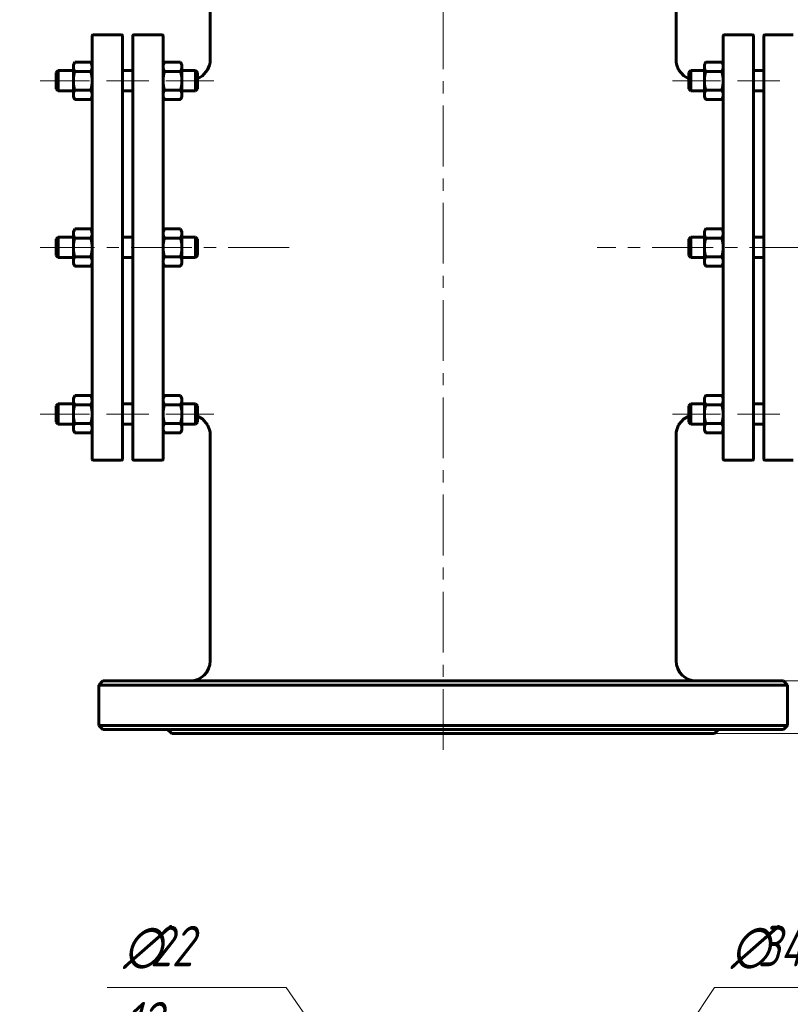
# Model space of a CAD drawing. Header units: millimetres. Extents: x 0 to 420, y -77 to 297.
# Tile 7 of 10: x 100 to 195, y 112 to 233. Entities that reach past the tile are written whole.
import ezdxf

# ---------------------------------------------------------------- set-up
doc = ezdxf.new("R2010")
doc.units = ezdxf.units.MM
for name, pattern in [('K5LT_AXLED', [12, 7.5, -1.5, 1.5, -1.5]), ('K5LT_BASIC', [0]), ('K5LT_THIN', [0])]:
    doc.linetypes.add(name, pattern=pattern)
doc.layers.add('Системный слой', color=7, linetype='Continuous')
doc.layers.add('Системный слой (1)', color=7, linetype='Continuous', true_color=0x6c6c6c)
doc.styles.add('KDIMTEXTSTYLE', font='GOST_AU.SHX', dxfattribs={"width": 0.96, "oblique": 15, "height": 5})
doc.styles.add('KTEXTSTYLE', font='GOST_AU.SHX', dxfattribs={"width": 0.96, "height": 5})
doc.dimstyles.new('KDIMSTYLE (0.25)', dxfattribs={"dimtxt": 5, "dimasz": 1, "dimexe": 2, "dimexo": 0, "dimgap": 1, "dimtad": 1, "dimlfac": 4, "dimtxsty": 'KDIMTEXTSTYLE', "dimsah": 1, "dimcen": 0, "dimdle": 1, "dimadec": 0, "dimazin": 0, "dimtfac": 0.667, "dimtmove": 0, "dimatfit": 3, "dimfxl": 1, "dimtvp": 1, "dimtolj": 1, "dimtzin": 0, "dimarcsym": 0})

# ---------------------------------------------------------------- blocks, each defined once
blk = doc.blocks.new('U2')
at = {"layer": 'Системный слой (1)', "linetype": 'K5LT_BASIC', "lineweight": 60}
for p, q in [((119.63, 227.77), (119.53, 227.97)), ((119.53, 227.97), (119.53, 227.97)), ((119.69, 227.58), (119.63, 227.77)), ((119.71, 227.39), (119.69, 227.58))]:
    blk.add_line(p, q, dxfattribs=at)
blk = doc.blocks.new('U3')
at = {"layer": 'Системный слой (1)', "linetype": 'K5LT_BASIC', "lineweight": 60}
for p, q in [((117.4, 227.58), (117.38, 227.39)), ((117.46, 227.77), (117.4, 227.58)), ((117.56, 227.97), (117.46, 227.77)), ((117.56, 227.97), (117.56, 227.97))]:
    blk.add_line(p, q, dxfattribs=at)
blk = doc.blocks.new('U4')
at = {"layer": 'Системный слой (1)', "linetype": 'K5LT_BASIC', "lineweight": 60}
for p, q in [((106.33, 207.01), (106.31, 206.83)), ((106.39, 207.2), (106.33, 207.01)), ((106.49, 207.4), (106.39, 207.2)), ((106.49, 207.4), (106.49, 207.4))]:
    blk.add_line(p, q, dxfattribs=at)
blk = doc.blocks.new('U5')
at = {"layer": 'Системный слой (1)', "linetype": 'K5LT_BASIC', "lineweight": 60}
for p, q in [((108.56, 207.2), (108.45, 207.4)), ((108.45, 207.4), (108.45, 207.4)), ((108.61, 207.01), (108.56, 207.2)), ((108.63, 206.83), (108.61, 207.01))]:
    blk.add_line(p, q, dxfattribs=at)
blk = doc.blocks.new('U8')
at = {"layer": 'Системный слой (1)', "linetype": 'K5LT_BASIC', "lineweight": 60}
for p, q in [((106.33, 227.58), (106.31, 227.39)), ((106.39, 227.77), (106.33, 227.58)), ((106.49, 227.97), (106.39, 227.77)), ((106.49, 227.97), (106.49, 227.97))]:
    blk.add_line(p, q, dxfattribs=at)
blk = doc.blocks.new('U9')
at = {"layer": 'Системный слой (1)', "linetype": 'K5LT_BASIC', "lineweight": 60}
for p, q in [((108.56, 227.77), (108.45, 227.97)), ((108.45, 227.97), (108.45, 227.97)), ((108.61, 227.58), (108.56, 227.77)), ((108.63, 227.39), (108.61, 227.58))]:
    blk.add_line(p, q, dxfattribs=at)
blk = doc.blocks.new('U10')
at = {"layer": 'Системный слой (1)', "linetype": 'K5LT_BASIC', "lineweight": 60}
for p, q in [((117.4, 207.01), (117.38, 206.83)), ((117.46, 207.2), (117.4, 207.01)), ((117.56, 207.4), (117.46, 207.2)), ((117.56, 207.4), (117.56, 207.4))]:
    blk.add_line(p, q, dxfattribs=at)
blk = doc.blocks.new('U11')
at = {"layer": 'Системный слой (1)', "linetype": 'K5LT_BASIC', "lineweight": 60}
for p, q in [((119.63, 207.2), (119.53, 207.4)), ((119.53, 207.4), (119.53, 207.4)), ((119.69, 207.01), (119.63, 207.2)), ((119.71, 206.83), (119.69, 207.01))]:
    blk.add_line(p, q, dxfattribs=at)
blk = doc.blocks.new('U12')
at = {"layer": 'Системный слой (1)', "linetype": 'K5LT_BASIC', "lineweight": 60}
for p, q in [((180.7, 228.22), (180.7, 228.22)), ((180.7, 228.22), (180.7, 228.22)), ((180.7, 228.22), (180.7, 228.22)), ((180.7, 228.22), (180.7, 228.22)), ((180.7, 228.22), (180.7, 228.22)), ((180.7, 228.22), (180.7, 228.22)), ((180.7, 228.22), (180.7, 228.21)), ((180.7, 228.21), (180.7, 228.21)), ((180.7, 228.21), (180.7, 228.21)), ((180.7, 228.21), (180.7, 228.21)), ((180.7, 228.21), (180.7, 228.2)), ((180.7, 228.2), (180.7, 228.18)), ((180.7, 228.18), (180.7, 228.14)), ((180.7, 228.14), (180.7, 228.06)), ((180.7, 228.06), (180.72, 227.9)), ((180.72, 227.9), (180.78, 227.59)), ((180.78, 227.59), (181.01, 227)), ((181.01, 227), (181.65, 226.26)), ((181.65, 226.26), (182.26, 225.9))]:
    blk.add_line(p, q, dxfattribs=at)
blk = doc.blocks.new('U13')
at = {"layer": 'Системный слой (1)', "linetype": 'K5LT_BASIC', "lineweight": 60}
for p, q in [((181.01, 183.18), (181.65, 183.93)), ((181.65, 183.93), (182.26, 184.28)), ((180.7, 182.13), (180.72, 182.28)), ((180.72, 182.28), (180.78, 182.59)), ((180.78, 182.59), (181.01, 183.18)), ((180.7, 182.05), (180.7, 182.13)), ((180.7, 182.01), (180.7, 182.05)), ((180.7, 181.99), (180.7, 182.01)), ((180.7, 181.98), (180.7, 181.99)), ((180.7, 181.97), (180.7, 181.98)), ((180.7, 181.97), (180.7, 181.97)), ((180.7, 181.97), (180.7, 181.97)), ((180.7, 181.97), (180.7, 181.97)), ((180.7, 181.97), (180.7, 181.97)), ((180.7, 181.97), (180.7, 181.97)), ((180.7, 181.97), (180.7, 181.97)), ((180.7, 181.97), (180.7, 181.97)), ((180.7, 181.97), (180.7, 181.97)), ((180.7, 181.97), (180.7, 181.97))]:
    blk.add_line(p, q, dxfattribs=at)
blk = doc.blocks.new('U14')
at = {"layer": 'Системный слой (1)', "linetype": 'K5LT_BASIC', "lineweight": 60}
for p, q in [((123.12, 227.59), (122.88, 227)), ((123.18, 227.9), (123.12, 227.59)), ((123.19, 228.06), (123.18, 227.9)), ((123.2, 228.18), (123.19, 228.14)), ((123.19, 228.14), (123.19, 228.06)), ((123.2, 228.22), (123.2, 228.22)), ((123.2, 228.22), (123.2, 228.22)), ((123.2, 228.22), (123.2, 228.22)), ((123.2, 228.22), (123.2, 228.22)), ((123.2, 228.22), (123.2, 228.22)), ((123.2, 228.22), (123.2, 228.22)), ((123.2, 228.22), (123.2, 228.21)), ((123.2, 228.21), (123.2, 228.21)), ((123.2, 228.21), (123.2, 228.21)), ((123.2, 228.21), (123.2, 228.21)), ((123.2, 228.21), (123.2, 228.2)), ((123.2, 228.2), (123.2, 228.18)), ((122.24, 226.26), (121.63, 225.9)), ((122.88, 227), (122.24, 226.26))]:
    blk.add_line(p, q, dxfattribs=at)
blk = doc.blocks.new('U15')
at = {"layer": 'Системный слой (1)', "linetype": 'K5LT_BASIC', "lineweight": 60}
for p, q in [((122.25, 183.93), (121.63, 184.28)), ((122.88, 183.18), (122.25, 183.93)), ((123.12, 182.59), (122.88, 183.18)), ((123.18, 182.28), (123.12, 182.59)), ((123.19, 182.13), (123.18, 182.28)), ((123.19, 182.05), (123.19, 182.13)), ((123.2, 182.01), (123.19, 182.05)), ((123.2, 181.99), (123.2, 182.01)), ((123.2, 181.98), (123.2, 181.99)), ((123.2, 181.97), (123.2, 181.98)), ((123.2, 181.97), (123.2, 181.97)), ((123.2, 181.97), (123.2, 181.97)), ((123.2, 181.97), (123.2, 181.97)), ((123.2, 181.97), (123.2, 181.97)), ((123.2, 181.97), (123.2, 181.97)), ((123.2, 181.97), (123.2, 181.97)), ((123.2, 181.97), (123.2, 181.97)), ((123.2, 181.97), (123.2, 181.97)), ((123.2, 181.97), (123.2, 181.97))]:
    blk.add_line(p, q, dxfattribs=at)
blk = doc.blocks.new('U16')
at = {"layer": 'Системный слой (1)', "linetype": 'K5LT_BASIC', "lineweight": 60}
for p, q in [((108.56, 186.63), (108.45, 186.83)), ((108.45, 186.83), (108.45, 186.83)), ((108.61, 186.44), (108.56, 186.63)), ((108.63, 186.26), (108.61, 186.44))]:
    blk.add_line(p, q, dxfattribs=at)
blk = doc.blocks.new('U17')
at = {"layer": 'Системный слой (1)', "linetype": 'K5LT_BASIC', "lineweight": 60}
for p, q in [((106.33, 186.44), (106.31, 186.26)), ((106.39, 186.63), (106.33, 186.44)), ((106.49, 186.83), (106.39, 186.63)), ((106.49, 186.83), (106.49, 186.83))]:
    blk.add_line(p, q, dxfattribs=at)
blk = doc.blocks.new('U20')
at = {"layer": 'Системный слой (1)', "linetype": 'K5LT_BASIC', "lineweight": 60}
for p, q in [((119.63, 186.63), (119.53, 186.83)), ((119.53, 186.83), (119.53, 186.83)), ((119.69, 186.44), (119.63, 186.63)), ((119.71, 186.26), (119.69, 186.44))]:
    blk.add_line(p, q, dxfattribs=at)
blk = doc.blocks.new('U21')
at = {"layer": 'Системный слой (1)', "linetype": 'K5LT_BASIC', "lineweight": 60}
for p, q in [((117.4, 186.44), (117.38, 186.26)), ((117.46, 186.63), (117.4, 186.44)), ((117.56, 186.83), (117.46, 186.63)), ((117.56, 186.83), (117.56, 186.83))]:
    blk.add_line(p, q, dxfattribs=at)
blk = doc.blocks.new('U22')
at = {"layer": 'Системный слой (1)', "linetype": 'K5LT_BASIC', "lineweight": 60}
for p, q in [((180.7, 228.19), (180.7, 256.09)), ((180.7, 154.09), (180.7, 181.97))]:
    blk.add_line(p, q, dxfattribs=at)
blk = doc.blocks.new('D0')
at = {"layer": 'Системный слой (1)'}
for points in [[(244.76, 260.09), (244.11, 265.09), (243.45, 260.09), (244.11, 260.59)], [(244.11, 145.09), (244.76, 150.09), (244.11, 149.59), (243.45, 150.09)]]:
    blk.add_hatch(color=256, dxfattribs=at).paths.add_polyline_path(points)
at = {"layer": 'Системный слой (1)', "linetype": 'K5LT_THIN', "lineweight": 18}
for p, q in [((151.95, 265.09), (246.11, 265.09)), ((243.45, 260.09), (244.11, 265.09)), ((244.11, 265.09), (244.76, 260.09)), ((244.11, 265.09), (244.11, 145.09)), ((244.11, 260.59), (243.45, 260.09)), ((244.76, 260.09), (244.11, 260.59)), ((244.11, 145.09), (243.45, 150.09)), ((243.45, 150.09), (244.11, 149.59)), ((244.11, 149.59), (244.76, 150.09)), ((244.76, 150.09), (244.11, 145.09)), ((151.95, 145.09), (246.11, 145.09))]:
    blk.add_line(p, q, dxfattribs=at)
blk.add_wipeout([(243.11, 199.49), (235.72, 199.49), (235.72, 210.25), (243.11, 210.25)]).dxf.layer = 'Системный слой (1)'
at = {"layer": 'Системный слой (1)', "insert": (236.52, 199.49), "char_height": 5, "attachment_point": 1, "rotation": 90, "style": 'KTEXTSTYLE'}
blk.add_mtext('\\H5.0;\\W1.000;\\Q15;\\Q15;\\W0.960;480', dxfattribs=at)
blk = doc.blocks.new('KDIMARROW_01')
at = {"layer": 'Системный слой'}
blk.add_hatch(color=0, dxfattribs=at).paths.add_polyline_path([(0, 0), (-5, 0.66), (-4.5, 0), (-5, -0.66)])
at = {"layer": 'Системный слой', "color": 0, "linetype": 'K5LT_THIN', "lineweight": 18}
for p, q in [((-4.5, 0), (-5, 0.66)), ((-5, 0.66), (0, 0)), ((0, 0), (-5, -0.66)), ((-5, -0.66), (-4.5, 0))]:
    blk.add_line(p, q, dxfattribs=at)
at = {"layer": 'Системный слой (1)', "color": 0, "linetype": 'K5LT_THIN', "lineweight": 18}
blk.add_line((151.95, 205.09), (151.7, 205.09), dxfattribs=at)
blk = doc.blocks.new('D1')
at = {"layer": 'Системный слой (1)'}
for points in [[(211.75, 151.59), (212.41, 156.59), (211.75, 156.09), (211.09, 156.59)], [(212.41, 140.09), (211.75, 145.09), (211.09, 140.09), (211.75, 140.59)]]:
    blk.add_hatch(color=256, dxfattribs=at).paths.add_polyline_path(points)
at = {"layer": 'Системный слой (1)', "linetype": 'K5LT_THIN', "lineweight": 18}
for p, q in [((211.75, 156.6), (211.75, 168.64)), ((211.75, 151.59), (211.75, 158.59)), ((211.75, 156.09), (211.09, 156.59)), ((211.09, 156.59), (211.75, 151.59)), ((211.75, 151.59), (212.41, 156.59)), ((212.41, 156.59), (211.75, 156.09)), ((211.75, 151.59), (211.75, 156.59)), ((193.95, 151.59), (213.75, 151.59)), ((211.75, 151.59), (211.75, 145.09)), ((185.45, 145.09), (213.75, 145.09)), ((211.75, 145.09), (211.09, 140.09)), ((212.41, 140.09), (211.75, 145.09)), ((211.75, 145.09), (211.75, 138.09)), ((211.09, 140.09), (211.75, 140.59)), ((211.75, 140.59), (212.41, 140.09))]:
    blk.add_line(p, q, dxfattribs=at)
blk.add_wipeout([(210.75, 158.6), (203.37, 158.6), (203.37, 166.31), (210.75, 166.31)]).dxf.layer = 'Системный слой (1)'
at = {"layer": 'Системный слой (1)', "insert": (204.17, 158.6), "char_height": 5, "attachment_point": 1, "rotation": 90, "style": 'KTEXTSTYLE'}
blk.add_mtext('\\H5.0;\\W1.000;\\Q15;\\Q15;\\W0.960;24', dxfattribs=at)
blk = doc.blocks.new('D2')
at = {"layer": 'Системный слой (1)'}
for points in [[(140.84, 101.76), (138.56, 106.26), (138.3, 105.47), (137.47, 105.51)], [(147.33, 93.48), (143.96, 97.23), (146.25, 92.74), (146.51, 93.52)]]:
    blk.add_hatch(color=256, dxfattribs=at).paths.add_polyline_path(points)
at = {"layer": 'Системный слой (1)', "linetype": 'K5LT_THIN', "lineweight": 18}
for p, q in [((140.84, 101.76), (132.59, 113.78)), ((140.84, 101.76), (136.88, 107.54)), ((138.56, 106.26), (138.3, 105.47)), ((140.84, 101.76), (138.56, 106.26)), ((138.3, 105.47), (137.47, 105.51)), ((137.47, 105.51), (140.84, 101.76)), ((143.96, 97.23), (140.84, 101.76)), ((143.96, 97.23), (146.25, 92.74)), ((147.33, 93.48), (143.96, 97.23)), ((143.96, 97.23), (147.92, 91.46)), ((146.25, 92.74), (146.51, 93.52)), ((146.51, 93.52), (147.33, 93.48))]:
    blk.add_line(p, q, dxfattribs=at)
blk.add_wipeout([(112.47, 105.4), (112.47, 122.16), (129.87, 122.16), (129.87, 105.4)]).dxf.layer = 'Системный слой (1)'
blk.add_line((132.59, 113.78), (110.47, 113.78), dxfattribs=at)
at = {"layer": 'Системный слой (1)', "char_height": 5, "attachment_point": 1, "style": 'KTEXTSTYLE'}
for s, insert in [('\\H5.0;\\W1.000;\\Q15;\\Q15;\\W0.960;∅', (112.47, 121.37)), ('\\H5.0;\\W1.000;\\Q15;\\Q15;\\W0.960;22', (115.78, 121.37)), ('\\H5.0;\\W1.000;\\Q15;\\Q15;\\W0.960;12 отв.', (112.47, 111.99))]:
    blk.add_mtext(s, dxfattribs=dict(at, insert=insert))
blk = doc.blocks.new('D3')
at = {"layer": 'Системный слой (1)'}
for points in [[(175.63, 99.17), (178.97, 102.95), (178.14, 102.9), (177.87, 103.68)], [(126.02, 24.07), (128.26, 28.59), (124.92, 24.81), (125.75, 24.86)]]:
    blk.add_hatch(color=256, dxfattribs=at).paths.add_polyline_path(points)
at = {"layer": 'Системный слой (1)', "linetype": 'K5LT_THIN', "lineweight": 18}
for p, q in [((175.63, 99.17), (185.45, 113.78)), ((185.45, 113.78), (203.7, 113.78)), ((175.63, 99.17), (179.54, 104.98)), ((177.87, 103.68), (175.63, 99.17)), ((178.14, 102.9), (177.87, 103.68)), ((175.63, 99.17), (178.97, 102.95)), ((178.97, 102.95), (178.14, 102.9)), ((128.26, 28.59), (175.63, 99.17)), ((128.26, 28.59), (124.36, 22.78)), ((128.26, 28.59), (124.92, 24.81)), ((126.02, 24.07), (128.26, 28.59)), ((124.92, 24.81), (125.75, 24.86)), ((125.75, 24.86), (126.02, 24.07))]:
    blk.add_line(p, q, dxfattribs=at)
blk.add_wipeout([(187.45, 114.78), (187.45, 122.16), (201.13, 122.16), (201.13, 114.78)]).dxf.layer = 'Системный слой (1)'
at = {"layer": 'Системный слой (1)', "char_height": 5, "attachment_point": 1, "style": 'KTEXTSTYLE'}
for s, insert in [('\\H5.0;\\W1.000;\\Q15;\\Q15;\\W0.960;∅', (187.45, 121.37)), ('\\H5.0;\\W1.000;\\Q15;\\Q15;\\W0.960;340', (190.75, 121.37))]:
    blk.add_mtext(s, dxfattribs=dict(at, insert=insert))
blk = doc.blocks.new('KDIMARROW_02')
at = {"layer": 'Системный слой'}
blk.add_hatch(color=0, dxfattribs=at).paths.add_polyline_path([(4.5, 0), (5, 0.66), (0, 0), (5, -0.66)])
at = {"layer": 'Системный слой', "color": 0, "linetype": 'K5LT_THIN', "lineweight": 18}
for p, q in [((5, 0.66), (0, 0)), ((0, 0), (5, -0.66)), ((0, 0), (7, 0)), ((4.5, 0), (5, 0.66)), ((5, -0.66), (4.5, 0))]:
    blk.add_line(p, q, dxfattribs=at)
at = {"layer": 'Системный слой (1)', "color": 0, "linetype": 'K5LT_THIN', "lineweight": 18}
blk.add_line((151.95, 205.09), (151.7, 205.09), dxfattribs=at)
blk = doc.blocks.new('D4')
at = {"layer": 'Системный слой (1)'}
for points in [[(134.76, 90.73), (131.43, 94.52), (133.67, 90), (133.94, 90.78)], [(172.46, 33.24), (170.22, 37.76), (169.95, 36.98), (169.13, 37.02)]]:
    blk.add_hatch(color=256, dxfattribs=at).paths.add_polyline_path(points)
at = {"layer": 'Системный слой (1)', "linetype": 'K5LT_THIN', "lineweight": 18}
for p, q in [((131.43, 94.52), (134.76, 90.73)), ((133.67, 90), (131.43, 94.52)), ((131.43, 94.52), (172.46, 33.24)), ((133.94, 90.78), (133.67, 90)), ((134.76, 90.73), (133.94, 90.78)), ((169.95, 36.98), (170.22, 37.76)), ((170.22, 37.76), (172.46, 33.24)), ((172.46, 33.24), (169.13, 37.02)), ((169.13, 37.02), (169.95, 36.98)), ((172.46, 33.24), (186.33, 12.51)), ((186.33, 12.51), (204.58, 12.51))]:
    blk.add_line(p, q, dxfattribs=at)
blk.add_wipeout([(188.33, 13.51), (188.33, 20.89), (202.01, 20.89), (202.01, 13.51)]).dxf.layer = 'Системный слой (1)'
at = {"layer": 'Системный слой (1)', "char_height": 5, "attachment_point": 1, "style": 'KTEXTSTYLE'}
for s, insert in [('\\H5.0;\\W1.000;\\Q15;\\Q15;\\W0.960;∅', (188.33, 20.1)), ('\\H5.0;\\W1.000;\\Q15;\\Q15;\\W0.960;295', (191.64, 20.1))]:
    blk.add_mtext(s, dxfattribs=dict(at, insert=insert))
blk = doc.blocks.new('D5')
at = {"layer": 'Системный слой (1)'}
for points in [[(166.17, 88.58), (167.99, 93.29), (165.02, 89.21), (165.83, 89.34)], [(135.9, 34.47), (138.88, 38.54), (138.06, 38.42), (137.72, 39.17)]]:
    blk.add_hatch(color=256, dxfattribs=at).paths.add_polyline_path(points)
at = {"layer": 'Системный слой (1)', "linetype": 'K5LT_THIN', "lineweight": 18}
for p, q in [((167.99, 93.29), (135.9, 34.47)), ((165.02, 89.21), (167.99, 93.29)), ((167.99, 93.29), (166.17, 88.58)), ((165.83, 89.34), (165.02, 89.21)), ((166.17, 88.58), (165.83, 89.34)), ((135.9, 34.47), (137.72, 39.17)), ((137.72, 39.17), (138.06, 38.42)), ((138.88, 38.54), (135.9, 34.47)), ((138.06, 38.42), (138.88, 38.54)), ((135.9, 34.47), (123.93, 12.51)), ((123.93, 12.51), (105.14, 12.51))]:
    blk.add_line(p, q, dxfattribs=at)
blk.add_wipeout([(107.14, 13.51), (107.14, 20.89), (121.34, 20.89), (121.34, 13.51)]).dxf.layer = 'Системный слой (1)'
at = {"layer": 'Системный слой (1)', "char_height": 5, "attachment_point": 1, "style": 'KTEXTSTYLE'}
for s, insert in [('\\H5.0;\\W1.000;\\Q15;\\Q15;\\W0.960;∅', (107.14, 20.1)), ('\\H5.0;\\W1.000;\\Q15;\\Q15;\\W0.960;268', (110.45, 20.1))]:
    blk.add_mtext(s, dxfattribs=dict(at, insert=insert))

msp = doc.modelspace()

# ---------------------------------------------------------------- linework, layer by layer
at = {"layer": 'Системный слой (1)', "linetype": 'K5LT_BASIC', "lineweight": 60}
for p, q in [((123.1958, 228.2172), (123.1957, 256.0924)), ((108.6332, 178.9674), (108.6332, 231.2174)), ((108.7582, 231.3424), (112.2582, 231.3424)), ((112.3832, 231.2174), (112.3832, 178.9674)), ((113.6332, 178.9674), (113.6332, 231.2174)), ((117.2582, 231.3424), (113.7582, 231.3424)), ((117.3832, 231.2174), (117.3832, 178.9674)), ((186.5082, 231.2174), (186.5082, 178.9674)), ((190.1332, 231.3424), (186.6332, 231.3424)), ((190.2582, 178.9674), (190.2582, 231.2174)), ((191.5082, 231.2174), (191.5082, 178.9674)), ((191.6332, 231.3424), (195.1332, 231.3424)), ((106.3082, 227.6605), (106.4864, 227.9691)), ((106.3082, 227.3931), (106.3082, 227.6605)), ((106.3082, 225.6617), (106.3082, 227.3931)), ((106.4868, 227.9699), (108.4545, 227.9699)), ((108.6332, 227.6605), (108.455, 227.9691)), ((117.3832, 227.6605), (117.5612, 227.9688)), ((117.5618, 227.9699), (119.5295, 227.9699)), ((119.7082, 227.6605), (119.5302, 227.9688)), ((119.7082, 227.6605), (119.7082, 227.3934)), ((119.7082, 227.3934), (119.7082, 225.6622)), ((184.1832, 227.6605), (184.3618, 227.9699)), ((184.1832, 227.3925), (184.1832, 227.6605)), ((184.1832, 225.6605), (184.1832, 227.3925)), ((184.3618, 227.9699), (186.3295, 227.9699)), ((186.5082, 227.6605), (186.3295, 227.9699)), ((104.1957, 226.6605), (104.4457, 226.9105)), ((104.1957, 224.6605), (104.1957, 226.6605)), ((104.4457, 226.9105), (104.4457, 224.4105)), ((104.4457, 226.9105), (106.3082, 226.9105)), ((106.4868, 226.8164), (108.4545, 226.8164)), ((112.3832, 226.9105), (113.6332, 226.9105)), ((117.5618, 226.8169), (119.5295, 226.8169)), ((119.7082, 226.9105), (121.3832, 226.9105)), ((121.6332, 226.6605), (121.3832, 226.9105)), ((121.3832, 224.4105), (121.3832, 226.9105)), ((121.6332, 226.6605), (121.6332, 224.6605)), ((182.2582, 226.6605), (182.5082, 226.9105)), ((182.2582, 226.6605), (182.2582, 224.6605)), ((182.5082, 226.9105), (184.1832, 226.9105)), ((182.5082, 224.4105), (182.5082, 226.9105)), ((184.3618, 226.8152), (186.3295, 226.8152)), ((190.2582, 226.9105), (191.5082, 226.9105)), ((106.3082, 223.929), (106.3082, 225.6617)), ((119.7082, 225.6622), (119.7082, 223.9293)), ((184.1832, 223.9284), (184.1832, 225.6605)), ((104.1957, 224.6605), (104.4457, 224.4105)), ((104.4457, 224.4105), (106.3082, 224.4105)), ((106.3082, 223.6605), (106.3082, 223.929)), ((106.3082, 223.6605), (106.4864, 223.3518)), ((106.4868, 224.507), (108.4545, 224.507)), ((108.6332, 223.6605), (108.455, 223.3519)), ((112.3832, 224.4105), (113.6332, 224.4105)), ((117.3832, 223.6605), (117.5611, 223.3522)), ((117.5618, 224.5075), (119.5295, 224.5075)), ((119.7082, 223.6605), (119.5302, 223.3522)), ((119.7082, 224.4105), (121.3832, 224.4105)), ((119.7082, 223.9293), (119.7082, 223.6605)), ((121.6332, 224.6605), (121.3832, 224.4105)), ((182.2582, 224.6605), (182.5082, 224.4105)), ((182.5082, 224.4105), (184.1832, 224.4105)), ((184.1832, 223.6605), (184.1832, 223.9284)), ((184.1832, 223.6605), (184.3618, 223.3511)), ((184.3618, 224.5058), (186.3295, 224.5058)), ((186.5082, 223.6605), (186.3295, 223.3511)), ((190.2582, 224.4105), (191.5082, 224.4105)), ((106.4868, 223.3511), (106.4863, 223.3519)), ((106.4868, 223.3511), (108.4545, 223.3511)), ((108.455, 223.3519), (108.4545, 223.3511)), ((117.5618, 223.3511), (117.5611, 223.3523)), ((117.5618, 223.3511), (119.5295, 223.3511)), ((119.5302, 223.3522), (119.5295, 223.3511)), ((184.3618, 223.3511), (186.3295, 223.3511)), ((106.3082, 207.0924), (106.4864, 207.401)), ((106.3082, 206.825), (106.3082, 207.0924)), ((106.3082, 205.0936), (106.3082, 206.825)), ((106.4868, 207.4018), (108.4545, 207.4018)), ((108.6332, 207.0924), (108.455, 207.401)), ((117.3832, 207.0924), (117.5612, 207.4007)), ((117.5618, 207.4018), (119.5295, 207.4018)), ((119.7082, 207.0924), (119.5302, 207.4007)), ((119.7082, 207.0924), (119.7082, 206.8253)), ((119.7082, 206.8253), (119.7082, 205.0941)), ((184.1832, 207.0924), (184.3618, 207.4018)), ((184.1832, 206.8244), (184.1832, 207.0924)), ((184.1832, 205.0924), (184.1832, 206.8244)), ((184.3618, 207.4018), (186.3295, 207.4018)), ((186.5082, 207.0924), (186.3295, 207.4018)), ((104.1957, 206.0924), (104.4457, 206.3424)), ((104.1957, 204.0924), (104.1957, 206.0924)), ((104.4457, 206.3424), (104.4457, 203.8424)), ((104.4457, 206.3424), (106.3082, 206.3424)), ((106.4868, 206.2483), (108.4545, 206.2483)), ((112.3832, 206.3424), (113.6332, 206.3424)), ((117.5618, 206.2488), (119.5295, 206.2488)), ((119.7082, 206.3424), (121.3832, 206.3424)), ((121.3832, 203.8424), (121.3832, 206.3424)), ((121.6332, 206.0924), (121.3832, 206.3424)), ((121.6332, 206.0924), (121.6332, 204.0924)), ((182.2582, 206.0924), (182.5082, 206.3424)), ((182.2582, 206.0924), (182.2582, 204.0924)), ((182.5082, 206.3424), (184.1832, 206.3424)), ((182.5082, 203.8424), (182.5082, 206.3424)), ((184.3618, 206.2471), (186.3295, 206.2471)), ((190.2582, 206.3424), (191.5082, 206.3424)), ((106.3082, 203.3609), (106.3082, 205.0936)), ((119.7082, 205.0941), (119.7082, 203.3612)), ((184.1832, 203.3603), (184.1832, 205.0924)), ((104.1957, 204.0924), (104.4457, 203.8424)), ((104.4457, 203.8424), (106.3082, 203.8424)), ((106.3082, 203.0924), (106.3082, 203.3609)), ((106.3082, 203.0924), (106.4864, 202.7837)), ((106.4868, 203.9389), (108.4545, 203.9389)), ((108.6332, 203.0924), (108.455, 202.7838)), ((112.3832, 203.8424), (113.6332, 203.8424)), ((117.3832, 203.0924), (117.5612, 202.7841)), ((117.5618, 203.9394), (119.5295, 203.9394)), ((119.7082, 203.0924), (119.5302, 202.7841)), ((119.7082, 203.8424), (121.3832, 203.8424)), ((119.7082, 203.3612), (119.7082, 203.0924)), ((121.6332, 204.0924), (121.3832, 203.8424)), ((182.2582, 204.0924), (182.5082, 203.8424)), ((182.5082, 203.8424), (184.1832, 203.8424)), ((184.1832, 203.0924), (184.1832, 203.3603)), ((184.1832, 203.0924), (184.3618, 202.783)), ((184.3618, 203.9377), (186.3295, 203.9377)), ((186.5082, 203.0924), (186.3295, 202.783)), ((190.2582, 203.8424), (191.5082, 203.8424)), ((106.4868, 202.783), (106.4863, 202.7838)), ((106.4868, 202.783), (108.4545, 202.783)), ((108.455, 202.7838), (108.4545, 202.783)), ((108.455, 202.7838), (108.455, 202.7838)), ((117.5618, 202.783), (117.5611, 202.7841)), ((117.5618, 202.783), (119.5295, 202.783)), ((119.5302, 202.7841), (119.5295, 202.783)), ((184.3618, 202.783), (186.3295, 202.783)), ((106.3082, 186.5243), (106.4864, 186.8329)), ((106.3082, 186.2569), (106.3082, 186.5243)), ((106.3082, 184.5255), (106.3082, 186.2569)), ((106.4868, 186.8337), (108.4545, 186.8337)), ((108.6332, 186.5243), (108.455, 186.8329)), ((117.3832, 186.5243), (117.5612, 186.8326)), ((117.5618, 186.8337), (119.5295, 186.8337)), ((119.7082, 186.5243), (119.5302, 186.8325)), ((119.7082, 186.5243), (119.7082, 186.2572)), ((119.7082, 186.2572), (119.7082, 184.526)), ((184.1832, 186.5243), (184.3618, 186.8337)), ((184.1832, 186.2563), (184.1832, 186.5243)), ((184.1832, 184.5243), (184.1832, 186.2563)), ((184.3618, 186.8337), (186.3295, 186.8337)), ((186.5082, 186.5243), (186.3295, 186.8337)), ((104.1957, 185.5243), (104.4457, 185.7743)), ((104.1957, 183.5243), (104.1957, 185.5243)), ((104.4457, 185.7743), (106.3082, 185.7743)), ((104.4457, 185.7743), (104.4457, 183.2743)), ((106.4868, 185.6802), (108.4545, 185.6802)), ((112.3832, 185.7743), (113.6332, 185.7743)), ((117.5618, 185.6807), (119.5295, 185.6807)), ((119.7082, 185.7743), (121.3832, 185.7743)), ((121.6332, 185.5243), (121.3832, 185.7743)), ((121.3832, 183.2743), (121.3832, 185.7743)), ((121.6332, 185.5243), (121.6332, 183.5243)), ((182.2582, 185.5243), (182.5082, 185.7743)), ((182.2582, 185.5243), (182.2582, 183.5243)), ((182.5082, 183.2743), (182.5082, 185.7743)), ((182.5082, 185.7743), (184.1832, 185.7743)), ((184.3618, 185.679), (186.3295, 185.679)), ((190.2582, 185.7743), (191.5082, 185.7743)), ((104.1957, 183.5243), (104.4457, 183.2743)), ((106.3082, 182.7928), (106.3082, 184.5255)), ((119.7082, 184.526), (119.7082, 182.7931)), ((121.6332, 183.5243), (121.3832, 183.2743)), ((182.2582, 183.5243), (182.5082, 183.2743)), ((184.1832, 182.7922), (184.1832, 184.5243)), ((104.4457, 183.2743), (106.3082, 183.2743)), ((106.3082, 182.5243), (106.3082, 182.7928)), ((106.3082, 182.5243), (106.4864, 182.2156)), ((106.4868, 183.3708), (108.4545, 183.3708)), ((108.6332, 182.5243), (108.455, 182.2157)), ((112.3832, 183.2743), (113.6332, 183.2743)), ((117.3832, 182.5243), (117.5612, 182.216)), ((117.5618, 183.3713), (119.5295, 183.3713)), ((119.7082, 182.5243), (119.5302, 182.216)), ((119.7082, 183.2743), (121.3832, 183.2743)), ((119.7082, 182.7931), (119.7082, 182.5243)), ((182.5082, 183.2743), (184.1832, 183.2743)), ((184.1832, 182.5243), (184.1832, 182.7922)), ((184.1832, 182.5243), (184.3618, 182.2149)), ((184.3618, 183.3696), (186.3295, 183.3696)), ((186.5082, 182.5243), (186.3295, 182.2149)), ((190.2582, 183.2743), (191.5082, 183.2743)), ((106.4868, 182.2149), (106.4863, 182.2157)), ((106.4868, 182.2149), (108.4545, 182.2149)), ((108.455, 182.2157), (108.4545, 182.2149)), ((117.5618, 182.2149), (117.5611, 182.216)), ((117.5618, 182.2149), (119.5295, 182.2149)), ((119.5302, 182.216), (119.5295, 182.2149)), ((123.1957, 154.0924), (123.1956, 181.9673)), ((184.3618, 182.2149), (186.3295, 182.2149)), ((108.7582, 178.8424), (112.2582, 178.8424)), ((117.2582, 178.8424), (113.7582, 178.8424)), ((190.1332, 178.8424), (186.6332, 178.8424)), ((191.6332, 178.8424), (195.1332, 178.8424)), ((109.9457, 151.5924), (109.4457, 151.0924)), ((109.4457, 146.0924), (109.4457, 151.0924)), ((109.4457, 151.0924), (194.4457, 151.0924)), ((193.9457, 151.5924), (109.9457, 151.5924)), ((193.9457, 151.5924), (194.4457, 151.0924)), ((194.4457, 146.0924), (194.4457, 151.0924)), ((194.4457, 146.0924), (109.4457, 146.0924)), ((109.9457, 145.5924), (109.4457, 146.0924)), ((193.9457, 145.5924), (194.4457, 146.0924)), ((109.9457, 145.5924), (193.9457, 145.5924)), ((118.4457, 145.0924), (117.9457, 145.5924)), ((118.4457, 145.0924), (185.4457, 145.0924)), ((185.4457, 145.0924), (185.9457, 145.5924))]:
    msp.add_line(p, q, dxfattribs=at)
at = {"layer": 'Системный слой (1)', "linetype": 'K5LT_AXLED', "lineweight": 18}
for p, q in [((108.3082, 225.6605), (102.1957, 225.6605)), ((115.6332, 225.6605), (110.3832, 225.6605)), ((123.6332, 225.6605), (117.7082, 225.6605)), ((108.3082, 205.0924), (102.1957, 205.0924)), ((132.927, 205.0924), (106.6332, 205.0924)), ((108.3082, 184.5243), (102.1957, 184.5243)), ((115.6332, 184.5243), (110.3832, 184.5243)), ((123.6332, 184.5243), (117.7082, 184.5243))]:
    msp.add_line(p, q, dxfattribs=at)
at = {"layer": 'Системный слой (1)', "linetype": 'K5LT_BASIC', "lineweight": 60}
for centre, radius, start, end in [((108.7582, 231.2174), 0.125, 90, 180), ((112.2582, 231.2174), 0.125, 0, 90), ((113.7582, 231.2174), 0.125, 90, 180), ((117.2582, 231.2174), 0.125, 0, 90), ((186.6332, 231.2174), 0.125, 90, 180), ((190.1332, 231.2174), 0.125, 0, 90), ((191.6332, 231.2174), 0.125, 90, 180), ((108.7582, 178.9674), 0.125, 180, 270), ((112.2582, 178.9674), 0.125, 270, 0), ((113.7582, 178.9674), 0.125, 180, 270), ((117.2582, 178.9674), 0.125, 270, 0), ((186.6332, 178.9674), 0.125, 180, 270), ((190.1332, 178.9674), 0.125, 270, 0), ((191.6332, 178.9674), 0.125, 180, 270), ((120.6957, 154.0924), 2.5, 270, 0), ((183.1957, 154.0924), 2.5, 180, 270)]:
    msp.add_arc(centre, radius, start, end, dxfattribs=at)
for points in [[(106.3082, 227.3931), (106.3082, 227.1255), (106.4868, 226.8164)], [(108.4545, 226.8164), (108.6332, 227.1255), (108.6332, 227.3931)], [(117.3832, 227.3934), (117.3832, 227.1259), (117.5618, 226.8169)], [(119.5295, 226.8169), (119.7082, 227.1259), (119.7082, 227.3934)], [(184.3618, 227.9699), (184.1832, 227.6605), (184.1832, 227.3925)], [(184.1832, 227.3925), (184.1832, 227.1246), (184.3618, 226.8152)], [(186.5082, 227.3925), (186.5082, 227.6605), (186.3295, 227.9699)], [(186.3295, 226.8152), (186.5082, 227.1246), (186.5082, 227.3925)], [(106.4868, 226.8164), (106.3082, 226.1976), (106.3082, 225.6617)], [(108.6332, 225.6617), (108.6332, 226.1976), (108.4545, 226.8164)], [(117.5618, 226.8169), (117.3832, 226.1981), (117.3832, 225.6622)], [(119.7082, 225.6622), (119.7082, 226.1981), (119.5295, 226.8169)], [(184.3618, 226.8152), (184.1832, 226.1964), (184.1832, 225.6605)], [(186.5082, 225.6605), (186.5082, 226.1964), (186.3295, 226.8152)], [(106.3082, 225.6617), (106.3082, 225.1258), (106.4868, 224.507)], [(108.4545, 224.507), (108.6332, 225.1258), (108.6332, 225.6617)], [(117.3832, 225.6622), (117.3832, 225.1263), (117.5618, 224.5075)], [(119.5295, 224.5075), (119.7082, 225.1263), (119.7082, 225.6622)], [(184.1832, 225.6605), (184.1832, 225.1246), (184.3618, 224.5058)], [(186.3295, 224.5058), (186.5082, 225.1246), (186.5082, 225.6605)], [(106.4868, 224.507), (106.3082, 224.1973), (106.3082, 223.929)], [(106.3082, 223.929), (106.3082, 223.6608), (106.4868, 223.3511)], [(108.6332, 223.929), (108.6332, 224.1973), (108.4545, 224.507)], [(108.4545, 223.3511), (108.6332, 223.6608), (108.6332, 223.929)], [(117.5618, 224.5075), (117.3832, 224.1977), (117.3832, 223.9293)], [(117.3832, 223.9293), (117.3832, 223.661), (117.5618, 223.3511)], [(119.7082, 223.9293), (119.7082, 224.1977), (119.5295, 224.5075)], [(119.5295, 223.3511), (119.7082, 223.661), (119.7082, 223.9293)], [(184.3618, 224.5058), (184.1832, 224.1964), (184.1832, 223.9284)], [(184.1832, 223.9284), (184.1832, 223.6605), (184.3618, 223.3511)], [(186.5082, 223.9284), (186.5082, 224.1964), (186.3295, 224.5058)], [(186.3295, 223.3511), (186.5082, 223.6605), (186.5082, 223.9284)], [(106.3082, 206.825), (106.3082, 206.5574), (106.4868, 206.2483)], [(108.4545, 206.2483), (108.6332, 206.5574), (108.6332, 206.825)], [(117.3832, 206.8253), (117.3832, 206.5578), (117.5618, 206.2488)], [(119.5295, 206.2488), (119.7082, 206.5578), (119.7082, 206.8253)], [(184.3618, 207.4018), (184.1832, 207.0924), (184.1832, 206.8244)], [(184.1832, 206.8244), (184.1832, 206.5565), (184.3618, 206.2471)], [(186.5082, 206.8244), (186.5082, 207.0924), (186.3295, 207.4018)], [(186.3295, 206.2471), (186.5082, 206.5565), (186.5082, 206.8244)], [(106.4868, 206.2483), (106.3082, 205.6295), (106.3082, 205.0936)], [(108.6332, 205.0936), (108.6332, 205.6295), (108.4545, 206.2483)], [(117.5618, 206.2488), (117.3832, 205.63), (117.3832, 205.0941)], [(119.7082, 205.0941), (119.7082, 205.63), (119.5295, 206.2488)], [(184.3618, 206.2471), (184.1832, 205.6283), (184.1832, 205.0924)], [(186.5082, 205.0924), (186.5082, 205.6283), (186.3295, 206.2471)], [(106.3082, 205.0936), (106.3082, 204.5577), (106.4868, 203.9389)], [(108.4545, 203.9389), (108.6332, 204.5577), (108.6332, 205.0936)], [(117.3832, 205.0941), (117.3832, 204.5582), (117.5618, 203.9394)], [(119.5295, 203.9394), (119.7082, 204.5582), (119.7082, 205.0941)], [(184.1832, 205.0924), (184.1832, 204.5565), (184.3618, 203.9377)], [(186.3295, 203.9377), (186.5082, 204.5565), (186.5082, 205.0924)], [(106.4868, 203.9389), (106.3082, 203.6292), (106.3082, 203.3609)], [(106.3082, 203.3609), (106.3082, 203.0927), (106.4868, 202.783)], [(108.6332, 203.3609), (108.6332, 203.6292), (108.4545, 203.9389)], [(108.4545, 202.783), (108.6332, 203.0927), (108.6332, 203.3609)], [(117.5618, 203.9394), (117.3832, 203.6296), (117.3832, 203.3612)], [(117.3832, 203.3612), (117.3832, 203.0928), (117.5618, 202.783)], [(119.7082, 203.3612), (119.7082, 203.6296), (119.5295, 203.9394)], [(119.5295, 202.783), (119.7082, 203.0928), (119.7082, 203.3612)], [(184.3618, 203.9377), (184.1832, 203.6283), (184.1832, 203.3603)], [(184.1832, 203.3603), (184.1832, 203.0924), (184.3618, 202.783)], [(186.5082, 203.3603), (186.5082, 203.6283), (186.3295, 203.9377)], [(186.3295, 202.783), (186.5082, 203.0924), (186.5082, 203.3603)], [(106.3082, 186.2569), (106.3082, 185.9893), (106.4868, 185.6802)], [(108.4545, 185.6802), (108.6332, 185.9893), (108.6332, 186.2569)], [(117.3832, 186.2572), (117.3832, 185.9896), (117.5618, 185.6807)], [(119.5295, 185.6807), (119.7082, 185.9896), (119.7082, 186.2572)], [(184.3618, 186.8337), (184.1832, 186.5243), (184.1832, 186.2563)], [(184.1832, 186.2563), (184.1832, 185.9884), (184.3618, 185.679)], [(186.5082, 186.2563), (186.5082, 186.5243), (186.3295, 186.8337)], [(186.3295, 185.679), (186.5082, 185.9884), (186.5082, 186.2563)], [(106.4868, 185.6802), (106.3082, 185.0614), (106.3082, 184.5255)], [(108.6332, 184.5255), (108.6332, 185.0614), (108.4545, 185.6802)], [(117.5618, 185.6807), (117.3832, 185.0619), (117.3832, 184.526)], [(119.7082, 184.526), (119.7082, 185.0619), (119.5295, 185.6807)], [(184.3618, 185.679), (184.1832, 185.0602), (184.1832, 184.5243)], [(186.5082, 184.5243), (186.5082, 185.0602), (186.3295, 185.679)], [(106.3082, 184.5255), (106.3082, 183.9896), (106.4868, 183.3708)], [(108.4545, 183.3708), (108.6332, 183.9896), (108.6332, 184.5255)], [(117.3832, 184.526), (117.3832, 183.9901), (117.5618, 183.3713)], [(119.5295, 183.3713), (119.7082, 183.9901), (119.7082, 184.526)], [(184.1832, 184.5243), (184.1832, 183.9884), (184.3618, 183.3696)], [(186.3295, 183.3696), (186.5082, 183.9884), (186.5082, 184.5243)], [(106.4868, 183.3708), (106.3082, 183.061), (106.3082, 182.7928)], [(106.3082, 182.7928), (106.3082, 182.5246), (106.4868, 182.2149)], [(108.6332, 182.7928), (108.6332, 183.061), (108.4545, 183.3708)], [(108.4545, 182.2149), (108.6332, 182.5246), (108.6332, 182.7928)], [(117.5618, 183.3713), (117.3832, 183.0614), (117.3832, 182.7931)], [(117.3832, 182.7931), (117.3832, 182.5247), (117.5618, 182.2149)], [(119.7082, 182.7931), (119.7082, 183.0614), (119.5295, 183.3713)], [(119.5295, 182.2149), (119.7082, 182.5247), (119.7082, 182.7931)], [(184.3618, 183.3696), (184.1832, 183.0602), (184.1832, 182.7922)], [(184.1832, 182.7922), (184.1832, 182.5243), (184.3618, 182.2149)], [(186.5082, 182.7922), (186.5082, 183.0602), (186.3295, 183.3696)], [(186.3295, 182.2149), (186.5082, 182.5243), (186.5082, 182.7922)]]:
    msp.add_rational_spline(points, [1, 1.0379548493, 1], degree=2, dxfattribs=at)

# ---------------------------------------------------------------- block references
at = {"layer": 'Системный слой (1)'}
for name in ['U22', 'U8', 'U9', 'U3', 'U2', 'U14', 'U12', 'U4', 'U5', 'U10', 'U11', 'U17', 'U16', 'U21', 'U20', 'U15', 'U13']:
    msp.add_blockref(name, (0, 0), dxfattribs=at)

# ---------------------------------------------------------------- dimensions: what is measured, and where the dimension line sits
dim = msp.add_diameter_dim_2p(p1=(148.6288, 90.4303), p2=(136.1746, 108.5657), dimstyle='KDIMSTYLE (0.25)', override={"dimtih": 1, "dimtoh": 1, "dimpost": '\\H5.0;\\W0.960;\\Q15;<>\\X\\H5.0;\\W0.960;\\Q15;\\Q15;12 отв.', "dimblk1": 'KDIMARROW_01', "dimblk2": 'KDIMARROW_01', "dimtol": 1, "dimtp": 0, "dimtm": 0, "dimtdec": 5, "dimtmove": 1, "dimatfit": 2, "dimtolj": 1}, dxfattribs=at)
dim.commit()
dim.dimension.update_dxf_attribs({"geometry": 'D2', "text_midpoint": (130.5927, 113.7816)})

# ---------------------------------------------------------------- next in the draw order: dimensions: what is measured, and where the dimension line sits
dim = msp.add_linear_dim(base=(244.1051, 265.0924), p1=(151.9457, 145.0924), p2=(151.9457, 265.0924), angle=90, dimstyle='KDIMSTYLE (0.25)', override={"dimexo": 0, "dimpost": '\\H5.0;\\W0.960;\\Q15;<>', "dimblk1": 'KDIMARROW_01', "dimblk2": 'KDIMARROW_01', "dimse1": 0, "dimse2": 0, "dimtol": 1, "dimtp": 0, "dimtm": 0, "dimtdec": 5, "dimtolj": 1}, dxfattribs=at)
dim.commit()
dim.dimension.update_dxf_attribs({"geometry": 'D0', "text_midpoint": (244.1051, 205.0924), "dimtype": 160})

# ---------------------------------------------------------------- next in the draw order: linework, layer by layer
at = {"layer": 'Системный слой (1)', "linetype": 'K5LT_AXLED', "lineweight": 18}
for p, q in [((151.9457, 143.0924), (151.9457, 267.0924)), ((186.1832, 225.6605), (180.2582, 225.6605)), ((193.5082, 225.6605), (188.2582, 225.6605)), ((197.2582, 205.0924), (170.9643, 205.0924)), ((186.1832, 184.5243), (180.2582, 184.5243)), ((193.5082, 184.5243), (188.2582, 184.5243))]:
    msp.add_line(p, q, dxfattribs=at)

# ---------------------------------------------------------------- next in the draw order: dimensions: what is measured, and where the dimension line sits
at = {"layer": 'Системный слой (1)'}
dim = msp.add_linear_dim(base=(211.7527, 151.5924), p1=(185.4457, 145.0924), p2=(193.9457, 151.5924), angle=90, text='\\H5.0;\\W0.960;\\Q15;\\H5.0;\\W0.960;\\Q15;\\Q15;24', dimstyle='KDIMSTYLE (0.25)', override={"dimexo": 0, "dimtoh": 1, "dimblk1": 'KDIMARROW_01', "dimblk2": 'KDIMARROW_01', "dimse1": 0, "dimse2": 0, "dimtmove": 1, "dimtolj": 1}, dxfattribs=at)
dim.commit()
dim.dimension.update_dxf_attribs({"geometry": 'D1', "text_midpoint": (211.7527, 162.6162), "dimtype": 160})

# ---------------------------------------------------------------- next in the draw order: dimensions: what is measured, and where the dimension line sits
dim = msp.add_diameter_dim_2p(p1=(57.193, -77.2656), p2=(246.6983, 205.0246), dimstyle='KDIMSTYLE (0.25)', override={"dimtih": 1, "dimtoh": 1, "dimpost": '\\H5.0;\\W0.960;\\Q15;<>', "dimblk1": 'KDIMARROW_02', "dimblk2": 'KDIMARROW_02', "dimtol": 1, "dimtp": 0, "dimtm": 0, "dimtdec": 5, "dimtmove": 1, "dimatfit": 2, "dimtolj": 1}, dxfattribs=at)
dim.commit()
dim.dimension.update_dxf_attribs({"geometry": 'D3', "text_midpoint": (187.4457, 113.7816), "dimtype": 163})

# ---------------------------------------------------------------- next in the draw order: dimensions: what is measured, and where the dimension line sits
dim = msp.add_diameter_dim_2p(p1=(69.898, 186.4537), p2=(233.9933, -58.6947), dimstyle='KDIMSTYLE (0.25)', override={"dimtih": 1, "dimtoh": 1, "dimpost": '\\H5.0;\\W0.960;\\Q15;<>', "dimblk1": 'KDIMARROW_01', "dimblk2": 'KDIMARROW_01', "dimtol": 1, "dimtp": 0, "dimtm": 0, "dimtdec": 5, "dimtmove": 1, "dimatfit": 2, "dimtolj": 1}, dxfattribs=at)
dim.commit()
dim.dimension.update_dxf_attribs({"geometry": 'D4', "text_midpoint": (188.3295, 12.5121), "dimtype": 163})

# ---------------------------------------------------------------- next in the draw order: dimensions: what is measured, and where the dimension line sits
dim = msp.add_diameter_dim_2p(p1=(216.1128, 181.517), p2=(87.7785, -53.758), dimstyle='KDIMSTYLE (0.25)', override={"dimtih": 1, "dimtoh": 1, "dimpost": '\\H5.0;\\W0.960;\\Q15;<>', "dimblk1": 'KDIMARROW_01', "dimblk2": 'KDIMARROW_01', "dimtol": 1, "dimtp": 0, "dimtm": 0, "dimtdec": 5, "dimtmove": 1, "dimatfit": 2, "dimtolj": 1}, dxfattribs=at)
dim.commit()
dim.dimension.update_dxf_attribs({"geometry": 'D5', "text_midpoint": (121.9266, 12.5121), "dimtype": 163})

doc.saveas('drawing.dxf')
